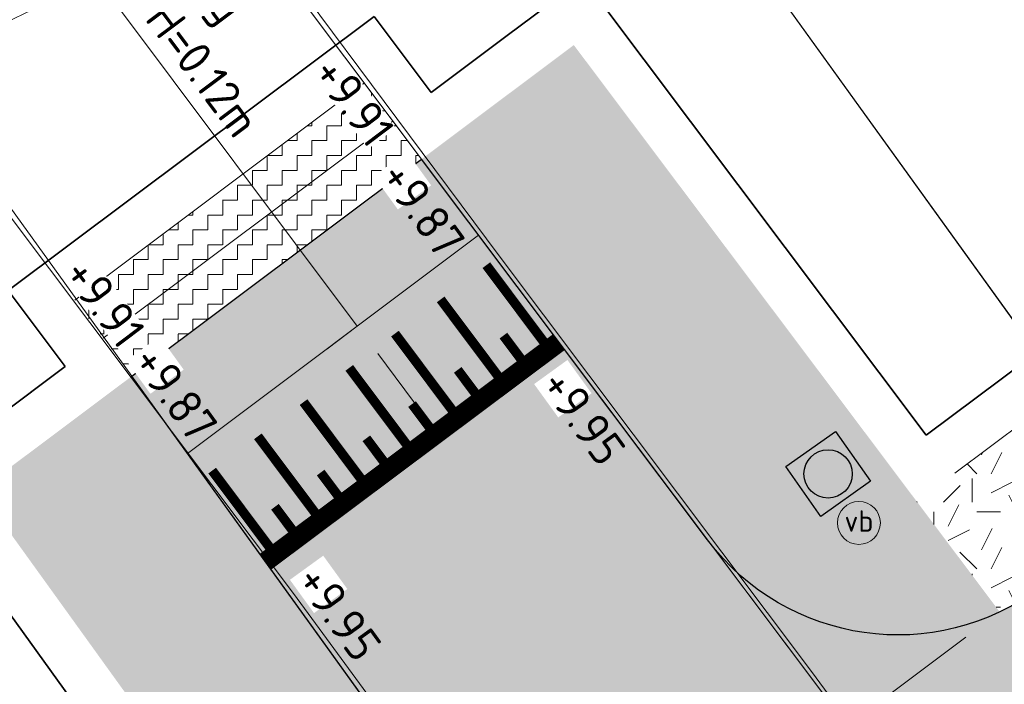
# Model space of a CAD drawing. Header units: metres. Extents: x 163543 to 168130, y 402678 to 405437.
# Tile 141 of 256: x 164793 to 164804, y 403562 to 403569. Entities that reach past the tile are written whole.
import ezdxf
from ezdxf.enums import TextEntityAlignment as Align

# ---------------------------------------------------------------- set-up
doc = ezdxf.new("R2010")
doc.units = ezdxf.units.M
doc.layers.get('0').update_dxf_attribs({"lineweight": 25})
for name, color, linetype, lineweight, transparency in [('X-CA190022.004-UO-ARC_Arcering$0$N-GV-GR-GRAS-A-200 GRASMENGSEL M1', 62, 'Continuous', 18, 0.5), ('X-CA190022.004-UO-ARC_Arcering$0$N-WE-GR-GROENSTROOK-A', 62, 'Continuous', 0, 0.5), ('X-CA190022.004-UO-ARC_Arcering$0$N-WE-VH-VERHARDING_ASFALT_ZWART-OPBOUW 1', 250, 'Continuous', 0, 0.5), ('X-CA190022.004-UO-ARC_Arcering$0$N-WE-VH-VERHARDING_ASFALT_ZWARTE OPBOUW- RODE DEKLAAG', 22, 'Continuous', 0, 0.5)]:
    doc.layers.add(name, color=color, linetype=linetype, lineweight=lineweight, transparency=transparency)
for name, color, linetype, lineweight in [('X-CA190022.004-UO-ARC_Arcering$0$V-WE-VH-VERHARDING_ASFALT-A-FREESVAK', 252, 'Continuous', 18), ('X-CA190022.004-UO-BGT_Ondergrond$0$GE_314_WGDRijbaanLokaleweg_Vlak_GEM', 253, 'Continuous', 9), ('X-CA190022.004-UO-BGT_Ondergrond$0$GE_367_OWGBerm_groenvoorziening_grasenk_GEM', 253, 'Continuous', 9), ('X-CA190022.004-UO-BGT_Ondergrond$0$GE_814_BRDVerkeersbord_Punt_GEM', 253, 'Continuous', 9), ('X-CA190022.004-UO-DTM inmeting_v0.1$0$B-WE-VH-VERHARDING_ASFALT-G', 246, 'Continuous', 0), ('X-CA190022.004-UO-DWM_Snelfietsroute$0$N-WE-GW-BERM-G', 90, 'Continuous', 18), ('X-CA190022.004-UO-DWM_Snelfietsroute$0$N-WE-VH-DREMPEL-G', 30, 'Continuous', 18), ('X-CA190022.004-UO-DWM_Snelfietsroute$0$N-WE-VH-KANTVERHARDING-G', 210, 'Continuous', 25), ('X-CA190022.004-UO-DWM_Snelfietsroute$0$N-WE-VH-VERHARDING_ASFALT_ZAAGSNEDE-G', 1, 'X-CA190022.004-UO-DWM_Snelfietsroute$0$VH-ZAAGSNEDE', 25), ('X-CA190022.004-UO-DWM_Snelfietsroute$0$N-WE-VW-MARKERING_DWARS_OVERSTEEK_BLOKSTREEP50-G', 7, 'X-CA190022.004-UO-DWM_Snelfietsroute$0$VW-BLOK50-N', 0), ('X-CA190022.004-UO-DWM_Snelfietsroute$0$N-WE-VW-MARKERING_LANGS_STREEP_DOORGETROKKEN DREMPEL_010-G', 7, 'Continuous', 0), ('X-CA190022.004-UO-DWM_Snelfietsroute$0$V-WE-VH-VERHARDING_ASFALT-FREESVAK', 7, 'Continuous', 18), ('X-CA190022.004-UO-GZM_Werkgrens_v0.2$0$N-WE-KG-GRENS_SYSTEEMGRENS-G', 7, 'X-CA190022.004-UO-GZM_Werkgrens_v0.2$0$KG-OG', 35), ('X-CA190022.004-UO-KAD_Percelen$0$B-WE-KG-GRENS_PERCEEL-GV', 150, 'Continuous', 9), ('X-CA190022.004-UO-TXT_Hoogtes$0$X-XX-AL-T25', 7, 'Continuous', 25), ('X-CA190022.004-UO-TXT_Tekst 1op200$0$X-XX-AL-AANKLEDING-M', 7, 'Continuous', 18), ('X-CA190022.004-UO-WHM_Putten en kolken combi_v0.1$0$N-WE-RI-PUT_BETON BSS MAAIVELD-S', 142, 'Continuous', 25)]:
    doc.layers.add(name, color=color, linetype=linetype, lineweight=lineweight)
doc.layers.add('X-CA190022.004-UO-TXT_Hoogtes$0$C3D-SURFACE_TINSURFACE_LABELING-BESTAAND', color=252, linetype='Continuous')
doc.layers.add('X-CA190022.004-UO-TXT_Hoogtes$0$C3D-SURFACE_TINSURFACE_LABELING-NIEUW', color=7, linetype='Continuous')
doc.styles.add('NLCS-ISO', font='NLCS-ISO.ttf')
doc.styles.add('X-CA190022.004-UO-BGT_Ondergrond$0$NLCS-ISO', font='NLCS-ISO.ttf')
doc.styles.add('X-CA190022.004-UO-TXT_Hoogtes$0$NLCS-ISO-M200-T18', font='NLCS-ISO.ttf', dxfattribs={"height": 0.36})
doc.styles.add('X-CA190022.004-UO-TXT_Tekst 1op200$0$NLCS-ISO-M200-T18', font='NLCS-ISO.ttf', dxfattribs={"height": 0.36})
doc.linetypes.add('X-CA190022.004-UO-DWM_Snelfietsroute$0$VH-ZAAGSNEDE', pattern='A,1e-05,-2.54,[181,NLCS.SHX,S=2.54,R=0,X=-2.54,Y=0],-5.08,[181,NLCS.SHX,S=2.54,R=180,X=2.54,Y=0],-2.54', length=10.16001)
doc.linetypes.add('X-CA190022.004-UO-DWM_Snelfietsroute$0$VW-BLOK50-N', pattern='A,0,-0.5,[148,NLCS.SHX,S=1,R=0,X=-0.5,Y=0],-0.5', length=1)
doc.linetypes.add('X-CA190022.004-UO-GZM_Werkgrens_v0.2$0$KG-OG', pattern='A,5.5,-1.5,[2,NLCS.SHX,S=0.5,R=0,X=0,Y=0],-1.5', length=8.5)
doc.dimstyles.new('X-CA190022.004-UO-TXT_Tekst 1op200$0$NLCS-M200-T18-PIJL_L2_H1', dxfattribs={"dimscale": 0.2, "dimtxt": 2.5, "dimasz": 1.8, "dimexe": 2, "dimexo": 2, "dimgap": 0.7, "dimtad": 1, "dimzin": 0, "dimdsep": 46, "dimtxsty": 'X-CA190022.004-UO-TXT_Tekst 1op200$0$NLCS-ISO-M200-T18', "dimcen": 0, "dimdle": 2, "dimclrd": 256, "dimclre": 256, "dimclrt": 10, "dimadec": 1, "dimazin": 0, "dimtfac": 1, "dimtdec": 3, "dimtofl": 0, "dimtmove": 0, "dimatfit": 3, "dimfxl": 2, "dimfxlon": 1, "dimtfillclr": 256, "dimtolj": 1, "dimtzin": 0, "dimlwd": -1, "dimlwe": -1, "dimarcsym": 0})
pattern_1 = [(0, (0, 0), (0.15625, 0.15625), [0.15625, -0.15625]), (90, (0.15625, 0), (-0.15625, 0.15625), [0.15625, -0.15625])]

# ---------------------------------------------------------------- blocks, each defined once
blk = doc.blocks.new('X-CA190022.004-UO-BGT_Ondergrond$0$SIE-WEG_PAAL_VERKEERSBORD-SO')
at = {"linetype": 'ByBlock', "lineweight": 18}
blk.add_circle((0, 0), 1.5, dxfattribs=at)
at = {"linetype": 'ByBlock', "lineweight": 18, "style": 'X-CA190022.004-UO-BGT_Ondergrond$0$NLCS-ISO'}
blk.add_text('vb', height=1.5, dxfattribs=at).set_placement((0, 0.1317113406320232), align=Align.MIDDLE_CENTER)
blk = doc.blocks.new('X-CA190022.004-UO-BGT_Ondergrond$0$IMGEOVerkeersbord')
at = {"xscale": 5, "yscale": 5, "zscale": 5}
blk.add_blockref('X-CA190022.004-UO-BGT_Ondergrond$0$SIE-WEG_PAAL_VERKEERSBORD-SO', (0, 0), dxfattribs=at)
blk = doc.blocks.new('X-CA190022.004-UO-WHM_Putten en kolken combi_v0.1$0$N-SRI-PUT_BETON-SO MAAIVELD')
at = {"lineweight": -3}
blk.add_lwpolyline([(-2, 2), (2, 2), (2, -2), (-2, -2)], close=True, dxfattribs=at)
blk.add_circle((0, 0), 1.587588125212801, dxfattribs=at)
blk = doc.blocks.new('*U214')
at = {"layer": 'X-CA190022.004-UO-TXT_Hoogtes$0$X-XX-AL-T25', "color": 252, "linetype": 'Continuous', "lineweight": 25, "insert": (164797.0034788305, 403567.9139428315, 9.905403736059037), "char_height": 0.36, "width": 0.98172, "attachment_point": 5, "rotation": 307.0204692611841, "style": 'NLCS-ISO', "bg_fill": 3, "box_fill_scale": 1, "bg_fill_color": 256, "bg_fill_true_color": 13158600, "bg_fill_transparency": 0}
blk.add_mtext('{\\fNLCS-ISO|b0|i0|c0|p10;+9.91}', dxfattribs=at)
blk = doc.blocks.new('*U215')
at = {"layer": 'X-CA190022.004-UO-TXT_Hoogtes$0$X-XX-AL-T25', "color": 252, "linetype": 'Continuous', "lineweight": 25, "insert": (164794.3843191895, 403565.8011625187, 9.907566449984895), "char_height": 0.36, "width": 0.98172, "attachment_point": 5, "rotation": 307.0204692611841, "style": 'NLCS-ISO', "bg_fill": 3, "box_fill_scale": 1, "bg_fill_color": 256, "bg_fill_true_color": 13158600, "bg_fill_transparency": 0}
blk.add_mtext('{\\fNLCS-ISO|b0|i0|c0|p10;+9.91}', dxfattribs=at)
blk = doc.blocks.new('*D1240')
at = {"layer": 'X-CA190022.004-UO-TXT_Tekst 1op200$0$X-XX-AL-AANKLEDING-M', "transparency": 16777216}
for p, q in [((164797.040074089, 403565.5510151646), (164792.3037210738, 403571.8756153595)), ((164797.040074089, 403565.5510151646), (164796.719901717, 403565.311245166)), ((164797.7234185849, 403564.6385239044), (164797.2558670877, 403565.2628600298)), ((164797.9392115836, 403564.3503687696), (164797.6190392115, 403564.110598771))]:
    blk.add_line(p, q, dxfattribs=at)
for points in [[(164797.3038929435, 403565.2988255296), (164797.2078412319, 403565.22689453), (164797.040074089, 403565.5510151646)], [(164797.7714444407, 403564.6744894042), (164797.6753927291, 403564.6025584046), (164797.9392115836, 403564.3503687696)]]:
    blk.add_solid(points, dxfattribs=at)
at = {"layer": 'X-CA190022.004-UO-TXT_Tekst 1op200$0$X-XX-AL-AANKLEDING-M', "transparency": 16777216, "insert": (164794.5240436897, 403569.9453012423), "char_height": 0.36, "attachment_point": 5, "rotation": 306.8287271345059, "style": 'X-CA190022.004-UO-TXT_Tekst 1op200$0$NLCS-ISO-M200-T18'}
blk.add_mtext('\\A1;Plateau opgang\\Psinus L=1.50m en H=0.12m', dxfattribs=at)

msp = doc.modelspace()

# ---------------------------------------------------------------- hatches: boundary and pattern name
at = {"layer": 'X-CA190022.004-UO-ARC_Arcering$0$N-GV-GR-GRAS-A-200 GRASMENGSEL M1'}
h = msp.add_hatch(dxfattribs=at)
h.set_pattern_fill('AGR-GRAS_02-SO', color=256, scale=0.1, pattern_type=2)
h.set_pattern_definition([(0, (0, 0), (1, 1), [0.25, -0.75]), (0, (0.5499999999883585, 0.5999999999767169), (1, 1), [0.25, -0.75]), (90, (0.1000000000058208, 0.3499999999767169), (-1, 1), [0.25, -0.75]), (90, (0.5, 0.7000000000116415), (-1, 1), [0.25, -0.75]), (45, (0.2000000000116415, 0.7000000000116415), (0, 1.000000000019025), [0.25, -1.164213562]), (135, (0.5499999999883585, 0), (-1.000000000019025, 0), [0.25, -1.164213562]), (26.56505119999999, (0.25, 0.2999999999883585), (1.000000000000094, 4.000644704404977e-10), [0.25, -1.986067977]), (26.56505119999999, (0.7000000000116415, 0.7999999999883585), (1.000000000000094, 4.000644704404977e-10), [0.25, -1.986067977]), (63.43494882, (0.7000000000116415, 0), (5.099862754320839e-11, 1.000000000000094), [0.2499999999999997, -1.986067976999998]), (63.43494882, (0.25, 0.4500000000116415), (5.099862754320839e-11, 1.000000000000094), [0.2499999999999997, -1.986067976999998]), (63.43494882, (0.6000000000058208, 0.2000000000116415), (5.099862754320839e-11, 1.000000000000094), [0.2499999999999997, -1.986067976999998]), (116.5650512, (0, 0.5499999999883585), (-4.000648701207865e-10, 1.000000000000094), [0.2499999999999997, -1.986067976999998]), (153.43494882, (0.2000000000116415, 0.1500000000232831), (-1.000000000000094, 5.099898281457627e-11), [0.25, -1.986067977])])
edge = h.paths.add_edge_path()
edge.add_line((164809.2161862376, 403566.9824819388), (164808.1228096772, 403568.0093839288))
edge.add_arc((164792.4510797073, 403582.7283022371), 21.49999247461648, 306.85503177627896, 316.7957566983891, ccw=False)
edge.add_line((164805.3466120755, 403565.5249618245), (164802.9205469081, 403563.7081358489))
edge.add_line((164802.9205469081, 403563.7081358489), (164803.7919571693, 403562.5487420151))
edge.add_arc((164802.7199395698, 403564.8072322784), 2.5000000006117, 295.3918756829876, 306.8287255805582)
edge.add_line((164804.2185020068, 403562.8061549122), (164806.2463044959, 403564.3247312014))
edge.add_arc((164792.4510797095, 403582.7283022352), 22.99999247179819, 306.8550436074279, 316.7957554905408)
at = {"layer": 'X-CA190022.004-UO-ARC_Arcering$0$N-WE-GR-GROENSTROOK-A'}
h = msp.add_hatch(color=256, dxfattribs=at)
h.dxf.hatch_style = 1
h.paths.add_polyline_path([(164800.8155650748, 403566.50877186), (164799.3156058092, 403568.5044375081), (164797.7147415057, 403567.3055856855), (164800.7214835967, 403563.3051757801, 0.3563939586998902), (164803.7919571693, 403562.5487420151), (164802.3202483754, 403564.5068209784)])
h = msp.add_hatch(color=256, dxfattribs=at)
h.dxf.hatch_style = 1
h.paths.add_polyline_path([(164794.6698808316, 403565.0253569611), (164793.068759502, 403563.8263126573), (164793.5068682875, 403563.2182838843), (164795.5889829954, 403560.3290002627), (164797.5071963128, 403561.0880472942)])
at = {"layer": 'X-CA190022.004-UO-ARC_Arcering$0$N-WE-VH-VERHARDING_ASFALT_ZWART-OPBOUW 1'}
h = msp.add_hatch(color=256, dxfattribs=at)
h.dxf.hatch_style = 1
edge = h.paths.add_edge_path()
edge.add_arc((164802.7199395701, 403564.8072322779), 2.500000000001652, 216.9288347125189, 306.8287255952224, ccw=False)
edge.add_line((164800.7214835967, 403563.3051757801), (164797.7147415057, 403567.3055856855))
edge.add_line((164797.7147415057, 403567.3055856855), (164794.6698808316, 403565.0253569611))
edge.add_line((164794.6698808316, 403565.0253569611), (164797.6203828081, 403560.9309797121))
edge.add_arc((164795.5921461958, 403559.4693859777), 2.500000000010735, -53.17127440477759, 35.777384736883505, ccw=False)
edge.add_line((164797.090708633, 403557.4683086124), (164804.2185020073, 403562.8061549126))
at = {"layer": 'X-CA190022.004-UO-ARC_Arcering$0$N-WE-VH-VERHARDING_ASFALT_ZWARTE OPBOUW- RODE DEKLAAG'}
h = msp.add_hatch(color=256, dxfattribs=at)
h.dxf.hatch_style = 1
h.paths.add_polyline_path([(164804.2185020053, 403562.8061549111), (164802.210156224, 403561.3021493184), (164804.6077157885, 403558.1003204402), (164806.6207696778, 403559.6078518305)])
at = {"layer": 'X-CA190022.004-UO-ARC_Arcering$0$V-WE-VH-VERHARDING_ASFALT-A-FREESVAK', "ltscale": 0.2}
h = msp.add_hatch(dxfattribs=at)
h.set_pattern_fill('AVH-ASFALT_FREESVAK', color=256, scale=0.1, pattern_type=2)
h.set_pattern_definition(pattern_1)
h.paths.add_polyline_path([(164797.4150290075, 403567.7058011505), (164797.1153165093, 403568.1060166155), (164794.0704558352, 403565.8257878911), (164794.3701683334, 403565.4255724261)])
h = msp.add_hatch(dxfattribs=at)
h.set_pattern_fill('AVH-ASFALT_FREESVAK', color=256, scale=0.1, pattern_type=2)
h.set_pattern_definition(pattern_1)
h.paths.add_polyline_path([(164797.7147415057, 403567.3055856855), (164797.4150290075, 403567.7058011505), (164794.3701683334, 403565.4255724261), (164794.6698808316, 403565.0253569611)])

# ---------------------------------------------------------------- linework, layer by layer
at = {"layer": 'X-CA190022.004-UO-BGT_Ondergrond$0$GE_314_WGDRijbaanLokaleweg_Vlak_GEM', "flags": 128}
msp.add_lwpolyline([(164794.593, 403571.459), (164802.303, 403561.201), (164802.426, 403561.037), (164799.138, 403558.825), (164799.013, 403558.998), (164791.246, 403569.777), (164789.45, 403572.27), (164787.089, 403575.482), (164790.537, 403577.132), (164792.33, 403574.4700000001), (164794.593, 403571.459)], dxfattribs=at)
at = {"layer": 'X-CA190022.004-UO-BGT_Ondergrond$0$GE_367_OWGBerm_groenvoorziening_grasenk_GEM', "flags": 128}
for points in [[(164809.528, 403560.51), (164806.021, 403557.782), (164804.732, 403557.966), (164803.063, 403560.189), (164802.426, 403561.037), (164802.303, 403561.201), (164794.593, 403571.459), (164796.779, 403572.7310000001), (164801.128, 403568.949), (164807.319, 403571.87), (164807.843, 403570.785), (164810.586, 403572.108), (164810.297, 403572.708), (164815.446, 403575.376), (164818.198, 403577.7260000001), (164824.741, 403582.424), (164845.508, 403592.191), (164892.802, 403614.747), (164932.953, 403634.789), (165023.639, 403678.975)], [(164791.246, 403569.777), (164799.013, 403558.998), (164799.138, 403558.825), (164799.789, 403557.922), (164800.46, 403556.99), (164801.464, 403555.641), (164801.326, 403554.448), (164798.83, 403552.74), (164797.385, 403552.065), (164790.83, 403549)]]:
    msp.add_lwpolyline(points, dxfattribs=at)
at = {"layer": 'X-CA190022.004-UO-DTM inmeting_v0.1$0$B-WE-VH-VERHARDING_ASFALT-G'}
for points in [[(164792.9920000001, 403573.977, 10.108), (164795.304, 403570.6209999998, 10.016), (164798.5320000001, 403566.2910000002, 9.867), (164801.8149999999, 403561.9220000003, 9.769), (164804.1899999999, 403558.6949999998, 9.703), (164804.7680000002, 403558.0819999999, 9.692), (164805.5520000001, 403557.7429999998, 9.674), (164806.4700000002, 403557.9539999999, 9.648), (164808.3820000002, 403559.6039999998, 9.595), (164809.3599999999, 403560.5109999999, 9.573), (164811.2949999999, 403564.0699999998, 9.523), (164812.7170000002, 403568.5580000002, 9.471)], [(164792.9079999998, 403549.8999999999, 9.139), (164796.3489999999, 403551.5249999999, 9.297), (164799.1510000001, 403553.105, 9.453), (164801.057, 403554.2489999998, 9.563), (164801.372, 403554.6800000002, 9.602), (164801.4160000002, 403555.4169999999, 9.632), (164801.0609999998, 403556.1600000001, 9.65), (164799.8199999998, 403558.04, 9.702), (164796.3709999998, 403562.7439999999, 9.83), (164792.5189999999, 403567.8590000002, 10.004), (164789.7969999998, 403572.014, 10.108)]]:
    msp.add_polyline3d(points, dxfattribs=at)
at = {"layer": 'X-CA190022.004-UO-DWM_Snelfietsroute$0$N-WE-GW-BERM-G', "flags": 128}
msp.add_lwpolyline([(164803.3193646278, 403564.0068011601), (164805.3387154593, 403565.5190482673, 0.08719858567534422), (164810.4338531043, 403570.9440100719, -0.1361886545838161), (164821.8936228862, 403580.9947026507), (164894.6942557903, 403616.0961801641), (164927.835215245, 403632.0761606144), (165051.5262655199, 403691.7161848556), (165119.9138353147, 403724.6897633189), (165177.266392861, 403752.0141736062, -0.02762787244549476), (165180.1779948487, 403753.2088642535), (165185.5094520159, 403754.4774607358)], format="xyb", dxfattribs=at)
at = {"layer": 'X-CA190022.004-UO-DWM_Snelfietsroute$0$N-WE-VH-DREMPEL-G', "flags": 128}
for points in [[(164798.3155650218, 403566.506202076), (164795.2546167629, 403564.2139257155)], [(164799.2168002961, 403565.3071266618), (164796.1317206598, 403562.9967788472)]]:
    msp.add_lwpolyline(points, dxfattribs=at)
at = {"layer": 'X-CA190022.004-UO-DWM_Snelfietsroute$0$N-WE-VH-KANTVERHARDING-G', "flags": 128}
for points in [[(164809.2161862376, 403566.9824819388, -0.04363186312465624), (164806.2293917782, 403564.3120656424), (164804.2185020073, 403562.8061549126, -0.4137019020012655), (164800.7214835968, 403563.30517578), (164797.7147415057, 403567.3055856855)], [(164787.8893272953, 403552.7081708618), (164788.1138374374, 403552.7678661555), (164788.996567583, 403553.0268538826), (164789.8682348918, 403553.3209342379), (164790.7274448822, 403553.6496367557), (164791.5728230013, 403554.0124355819), (164792.4030168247, 403554.4087503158), (164793.2166982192, 403554.8379469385), (164794.0125654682, 403555.2993388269), (164794.7893453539, 403555.7921878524), (164795.5457951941, 403556.3157055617), (164795.86814707, 403556.5527593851), (164797.090708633, 403557.4683086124, 0.4088493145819), (164797.6203828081, 403560.9309797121), (164794.6698808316, 403565.0253569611)]]:
    msp.add_lwpolyline(points, format="xyb", dxfattribs=at)
at = {"layer": 'X-CA190022.004-UO-DWM_Snelfietsroute$0$N-WE-VH-VERHARDING_ASFALT_ZAAGSNEDE-G', "ltscale": 0.02, "flags": 128}
msp.add_lwpolyline([(164794.6698808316, 403565.0253569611), (164797.7147415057, 403567.3055856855)], dxfattribs=at)
at = {"layer": 'X-CA190022.004-UO-DWM_Snelfietsroute$0$N-WE-VW-MARKERING_DWARS_OVERSTEEK_BLOKSTREEP50-G', "flags": 128}
msp.add_lwpolyline([(164798.0800495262, 403558.2716704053), (164803.4355016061, 403562.2822496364)], dxfattribs=at)
at = {"layer": 'X-CA190022.004-UO-DWM_Snelfietsroute$0$N-WE-VW-MARKERING_LANGS_STREEP_DOORGETROKKEN DREMPEL_010-G', "flags": 128}
for points, const_width in [([(164799.0557581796, 403565.3114584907), (164798.3963906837, 403566.1919325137)], 0.09999999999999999), ([(164798.5754996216, 403564.9518034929), (164797.9161321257, 403565.8322775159)], 0.09999999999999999), ([(164799.1567179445, 403565.3870650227), (164796.0732470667, 403563.0779219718)], 0.2), ([(164798.0952410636, 403564.5921484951), (164797.4358735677, 403565.4726225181)], 0.09999999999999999), ([(164798.8156289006, 403565.1316309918), (164798.5758589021, 403565.4518033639)], 0.09999999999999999), ([(164797.6149825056, 403564.2324934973), (164796.9556150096, 403565.1129675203)], 0.09999999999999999), ([(164798.3353703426, 403564.771975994), (164798.0956003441, 403565.092148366)], 0.09999999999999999), ([(164797.1347239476, 403563.8728384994), (164796.4753564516, 403564.7533125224)], 0.09999999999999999), ([(164797.8551117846, 403564.4123209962), (164797.6153417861, 403564.7324933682)], 0.09999999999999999), ([(164796.6544653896, 403563.5131835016), (164795.9950978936, 403564.3936575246)], 0.09999999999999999), ([(164797.3748532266, 403564.0526659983), (164797.1350832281, 403564.3728383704)], 0.09999999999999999), ([(164796.1742068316, 403563.1535285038), (164795.5148393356, 403564.0340025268)], 0.09999999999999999), ([(164796.8945946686, 403563.6930110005), (164796.6548246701, 403564.0131833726)], 0.09999999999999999), ([(164796.4143361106, 403563.3333560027), (164796.1745661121, 403563.6535283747)], 0.09999999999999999)]:
    msp.add_lwpolyline(points, dxfattribs=dict(at, const_width=const_width))
at = {"layer": 'X-CA190022.004-UO-DWM_Snelfietsroute$0$V-WE-VH-VERHARDING_ASFALT-FREESVAK', "ltscale": 0.2, "flags": 128}
for points in [[(164794.0704558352, 403565.8257878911), (164797.1153165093, 403568.1060166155)], [(164794.3701683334, 403565.4255724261), (164797.4150290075, 403567.7058011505)]]:
    msp.add_lwpolyline(points, dxfattribs=at)
at = {"layer": 'X-CA190022.004-UO-GZM_Werkgrens_v0.2$0$N-WE-KG-GRENS_SYSTEEMGRENS-G', "ltscale": 0.2, "flags": 128}
msp.add_lwpolyline([(164202.4471839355, 403276.2612616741, -0.007014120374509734), (164204.6842424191, 403278.1944806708), (164207.7316017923, 403280.6309342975), (164216.350955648, 403287.4712219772), (164219.0035534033, 403289.434108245), (164219.3746627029, 403289.7286192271), (164237.1836765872, 403303.1852059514), (164244.5865004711, 403308.605291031), (164248.7299054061, 403311.6378046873), (164253.9774847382, 403315.3666892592), (164261.1754745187, 403320.480446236), (164269.6822113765, 403326.3244647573), (164277.4779943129, 403331.5382684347), (164300.138869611, 403346.1530355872), (164322.9639978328, 403359.9259594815), (164334.0727303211, 403366.2923093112), (164351.6652632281, 403375.7974689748), (164373.7421382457, 403387.5498352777), (164399.9497431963, 403400.4638723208), (164429.2801321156, 403414.7433017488), (164430.1235736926, 403415.1409833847), (164430.9478262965, 403415.506283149), (164431.7770699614, 403415.8458020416), (164432.615246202, 403416.1613381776), (164433.4616619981, 403416.4526584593), (164434.3156183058, 403416.7195497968), (164435.1764106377, 403416.9618192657), (164436.0433296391, 403417.1792942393), (164436.3055164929, 403417.2587681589, -0.09982065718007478), (164451.9815185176, 403417.1790174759, 0.1310872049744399), (164471.5299883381, 403420.9480569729), (164482.532673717, 403426.2434413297), (164490.6930660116, 403418.7998493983), (164492.5861501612, 403419.7065134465), (164495.4035730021, 403416.5299918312, -0.01010042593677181), (164498.0738503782, 403413.5363083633), (164499.3853029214, 403412.0048366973), (164502.2759065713, 403408.6525450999), (164509.274412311, 403412.9480533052), (164511.7682141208, 403416.4610208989), (164509.1861236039, 403420.2014103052, -0.1750361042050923), (164509.3210798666, 403422.1351258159, -0.1801291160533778), (164510.5166693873, 403423.4312866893), (164518.8245311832, 403427.3151248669), (164545.0302416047, 403439.9269191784), (164571.6953268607, 403452.7535489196), (164577.9552917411, 403456.0641072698), (164591.4716804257, 403464.141949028), (164595.4462846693, 403466.1591353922), (164599.4311747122, 403468.181541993), (164600.8539115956, 403468.8630628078), (164605.9399590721, 403471.2415379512), (164622.0164705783, 403477.7583811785), (164627.272938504, 403479.8886915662), (164631.9472826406, 403481.9048786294), (164633.2674407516, 403482.5385622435, 0.08477773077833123), (164642.6089981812, 403485.3796505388), (164759.3320802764, 403541.3864717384), (164770.9742443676, 403544.8150730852), (164773.2724307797, 403545.3968587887), (164787.8865800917, 403542.289629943), (164789.8994408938, 403542.3802139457), (164793.2522167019, 403543.0482871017), (164800.2402211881, 403546.8141014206), (164803.6710322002, 403549.3659814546), (164804.7740494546, 403550.3596960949), (164806.982937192, 403547.3873851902), (164807.9070396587, 403546.1989325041), (164811.8704722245, 403549.2807697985), (164810.9532731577, 403550.4603442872), (164809.5116547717, 403552.4057701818), (164808.342669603, 403553.5746866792), (164810.0239640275, 403555.0893745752), (164807.82693957, 403558.0124714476), (164809.8344029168, 403559.5158162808, 0.08719858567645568), (164816.7069141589, 403566.8332066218, -0.1361886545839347), (164825.1509550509, 403574.2389801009), (164897.951587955, 403609.3404576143), (164931.0926747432, 403625.3204994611), (165054.7836542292, 403684.9604895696), (165123.1554235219, 403717.9264497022), (165148.5663854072, 403730.0329638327), (165175.6541256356, 403740.4784873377), (165188.1464371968, 403744.8235939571), (165187.6324323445, 403748.0918636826), (165185.2580450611, 403754.9315992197), (165180.037890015, 403753.6894865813, 0.02784581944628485), (165177.0513383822, 403752.4655620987), (165119.6977294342, 403725.1406508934), (165051.3091062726, 403692.1665645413), (164927.6180512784, 403632.5265380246), (164894.4771003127, 403616.5465616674), (164821.6764674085, 403581.445084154, 0.1361886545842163), (164810.015649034, 403571.2180636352, -0.08719858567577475), (164805.0390029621, 403565.919263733), (164803.0203514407, 403564.4075403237), (164799.415410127, 403569.2038422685), (164798.6149812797, 403568.6044188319), (164797.8152444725, 403568.0055136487), (164797.2158194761, 403568.8059445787), (164793.3705278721, 403565.9262908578), (164793.9699528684, 403565.1258599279), (164792.3761302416, 403563.932281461), (164795.8845084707, 403559.0636660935, -0.2015476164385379), (164780.0971775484, 403554.0570161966, 0.07565561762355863), (164771.1691888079, 403553.9823458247, -0.009754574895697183), (164764.0749090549, 403552.5358596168), (164754.2863395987, 403547.7986438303), (164747.4743492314, 403544.6063578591), (164708.340445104, 403525.5831572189), (164686.2179063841, 403515.3649846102), (164675.1479613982, 403509.8647663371), (164663.5244613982, 403504.2582663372), (164644.326586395, 403495.0707073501), (164639.4929121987, 403492.7230557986), (164638.2008723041, 403492.1265410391, -0.2018182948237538), (164621.8461223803, 403491.8003317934, 0.2094978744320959), (164598.5804137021, 403490.9733350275), (164556.1572466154, 403470.5661522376), (164536.2994594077, 403461.0079530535), (164516.3183906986, 403451.407959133), (164508.2317351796, 403447.5121291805), (164500.1867564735, 403443.6421835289), (164497.2033634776, 403443.0084814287), (164495.0902549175, 403442.27400261, 0.1307944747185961), (164492.913084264, 403444.8114515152), (164488.4347408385, 403447.8854838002), (164494.8986629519, 403449.8350294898), (164490.3149407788, 403452.2328764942), (164484.4843242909, 403450.5971355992, -0.07642678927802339), (164479.7480917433, 403454.7225616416), (164478.7991556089, 403455.8572518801), (164474.9179570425, 403452.9617439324), (164457.3434499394, 403473.5656706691), (164451.2568614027, 403468.374000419), (164465.5190818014, 403451.6533184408, -0.484296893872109), (164464.8169442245, 403448.1132255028), (164461.4164168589, 403446.3937776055), (164463.8934237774, 403441.7698684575), (164464.9162194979, 403439.6136052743), (164433.0167582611, 403424.6830765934, 0.0516595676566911), (164425.3001219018, 403421.7033575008), (164396.430770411, 403407.6483830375), (164370.0935852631, 403394.670494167), (164347.8842103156, 403382.8475930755), (164330.1818090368, 403373.2830720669), (164318.9080065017, 403366.8221215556), (164295.9033911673, 403352.9408932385), (164273.0860170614, 403338.2251946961), (164265.1933658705, 403332.9466057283), (164256.5935764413, 403327.0386612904), (164249.3435457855, 403321.8879322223), (164244.0502837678, 403318.1265859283), (164239.8604985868, 403315.0601269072), (164232.4089702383, 403309.6043821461), (164214.4760118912, 403296.0541423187), (164201.2887743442, 403285.5887988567, 0.01213108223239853), (164197.4136132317, 403282.3572203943)], format="xyb", close=True, dxfattribs=at)
at = {"layer": 'X-CA190022.004-UO-KAD_Percelen$0$B-WE-KG-GRENS_PERCEEL-GV', "flags": 128}
msp.add_lwpolyline([(164812.884, 403553.196), (164817.529, 403559.372), (164818.291, 403564.405), (164819.546, 403567.881), (164822.987, 403573.331), (164900.08, 403610.457), (164894.973, 403617.537), (164799.538, 403571.715)], close=True, dxfattribs=at)
msp.add_lwpolyline([(164995.489, 403499.804), (164929.892, 403473.773), (164921.88, 403477.54), (164891.81, 403488.06), (164880.122, 403492.516), (164853.636, 403502.187), (164850.36, 403503.946), (164847.738, 403505.918), (164819.424, 403544.122), (164812.884, 403553.196), (164799.538, 403571.715), (164789.551, 403566.923), (164790.783, 403565.26), (164802.649, 403548.73), (164808.436, 403540.853), (164833.316, 403507.004), (164848.867, 403493.07), (164858.048, 403489.835), (164865.033, 403489.542), (164912.727, 403472.756), (164924.085, 403466.159)], dxfattribs=at)

# ---------------------------------------------------------------- block references
at = {"layer": 'X-CA190022.004-UO-BGT_Ondergrond$0$GE_814_BRDVerkeersbord_Punt_GEM', "xscale": 0.03, "yscale": 0.03, "zscale": 0.02}
msp.add_blockref('X-CA190022.004-UO-BGT_Ondergrond$0$IMGEOVerkeersbord', (164802.312, 403563.484), dxfattribs=at)
at = {"layer": 'X-CA190022.004-UO-WHM_Putten en kolken combi_v0.1$0$N-WE-RI-PUT_BETON BSS MAAIVELD-S', "xscale": 0.16, "yscale": 0.16, "zscale": 0.16, "rotation": 215.2122206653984}
msp.add_blockref('X-CA190022.004-UO-WHM_Putten en kolken combi_v0.1$0$N-SRI-PUT_BETON-SO MAAIVELD', (164801.9880109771, 403563.9989890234), dxfattribs=at)

# ---------------------------------------------------------------- next in the draw order: block references
at = {"layer": 'X-CA190022.004-UO-TXT_Hoogtes$0$C3D-SURFACE_TINSURFACE_LABELING-BESTAAND', "color": 252, "linetype": 'Continuous', "lineweight": -3}
for name in ['*U214', '*U215']:
    msp.add_blockref(name, (0, 0), dxfattribs=at)

# ---------------------------------------------------------------- next in the draw order: texts
at = {"layer": 'X-CA190022.004-UO-TXT_Hoogtes$0$C3D-SURFACE_TINSURFACE_LABELING-NIEUW', "char_height": 0.36, "attachment_point": 1, "rotation": 305.8959730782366, "style": 'X-CA190022.004-UO-TXT_Hoogtes$0$NLCS-ISO-M200-T18', "bg_fill": 3, "box_fill_scale": 1.1, "bg_fill_color": 256, "bg_fill_transparency": 0}
for insert in [(164799.2403669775, 403565.1457933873, -19.83163346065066), (164796.6739357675, 403563.0896803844, -19.83163346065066)]:
    msp.add_mtext_dynamic_manual_height_columns('+9.95', width=0.36, gutter_width=2.5, heights=[0], dxfattribs=dict(at, insert=insert))

# ---------------------------------------------------------------- next in the draw order: texts
for insert in [(164797.5547540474, 403567.330325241, -19.83163346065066), (164794.9544274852, 403565.393942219, -19.83163346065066)]:
    msp.add_mtext_dynamic_manual_height_columns('+9.87', width=0.36, gutter_width=2.5, heights=[0], dxfattribs=dict(at, insert=insert))

# ---------------------------------------------------------------- next in the draw order: dimensions: what is measured, and where the dimension line sits
at = {"layer": 'X-CA190022.004-UO-TXT_Tekst 1op200$0$X-XX-AL-AANKLEDING-M'}
dim = msp.add_linear_dim(base=(164797.040074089, 403565.5510151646), p1=(164797.9659343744, 403564.3703808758), p2=(164797.0667968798, 403565.5710272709), angle=126.82872713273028, text='Plateau opgang\\Psinus L=1.50m en H=0.12m', dimstyle='X-CA190022.004-UO-TXT_Tekst 1op200$0$NLCS-M200-T18-PIJL_L2_H1', override={"dimclrt": 256}, dxfattribs=at)
dim.commit()
dim.dimension.update_dxf_attribs({"geometry": '*D1240', "text_midpoint": (164794.0276673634, 403569.5735760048), "dimtype": 161})

doc.saveas('drawing.dxf')
